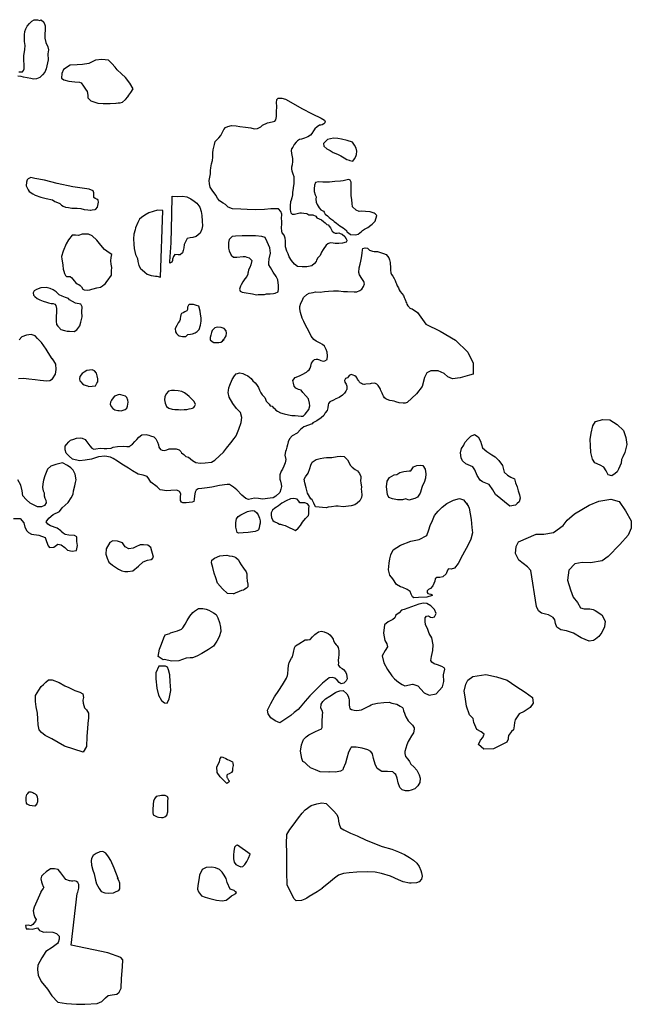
# Model space of a CAD drawing. Extents: x 207100 to 288932, y 751748 to 816283.
# Tile 7 of 7: x 275080 to 288932, y 790056 to 812335. Entities that reach past the tile are written whole.
import ezdxf

# ---------------------------------------------------------------- set-up
doc = ezdxf.new("R2010")
doc.units = 0
doc.header["$LTSCALE"] = 800
doc.layers.add('WETLANDS', color=3, linetype='CONTINUOUS')

msp = doc.modelspace()

# ---------------------------------------------------------------- linework, layer by layer
at = {"layer": 'WETLANDS', "color": 0}
for p, q in [((282187, 809652), (282051, 809625)), ((282284, 809649), (282187, 809652)), ((282371, 809631), (282284, 809649)), ((282003, 809582), (281962, 809533)), ((281962, 809533), (281967, 809470)), ((281967, 809470), (282034, 809415)), ((282051, 809625), (282003, 809582)), ((282034, 809415), (282111, 809375)), ((282496, 809605), (282371, 809631)), ((282617, 809565), (282496, 809605)), ((282661, 809499), (282617, 809565)), ((282703, 809430), (282661, 809499)), ((282715, 809357), (282703, 809430)), ((282111, 809375), (282178, 809330)), ((282178, 809330), (282275, 809292)), ((282275, 809292), (282352, 809254)), ((282352, 809254), (282432, 809206)), ((282432, 809206), (282486, 809174)), ((282661, 809184), (282692, 809237)), ((282692, 809237), (282710, 809287)), ((282710, 809287), (282715, 809357)), ((282486, 809174), (282541, 809156)), ((282541, 809156), (282557, 809148)), ((282557, 809148), (282625, 809133)), ((282625, 809133), (282661, 809184)), ((281759, 808589), (281746, 808508)), ((281780, 808655), (281759, 808589)), ((281851, 808665), (281780, 808655)), ((281948, 808662), (281851, 808665)), ((282098, 808659), (281948, 808662)), ((282216, 808671), (282098, 808659)), ((282344, 808685), (282216, 808671)), ((282405, 808689), (282344, 808685)), ((282498, 808711), (282405, 808689)), ((282535, 808720), (282498, 808711)), ((282567, 808702), (282535, 808720)), ((282584, 808662), (282567, 808702)), ((282589, 808604), (282584, 808662)), ((282586, 808431), (282590, 808538)), ((282590, 808538), (282589, 808604)), ((281746, 808508), (281748, 808449)), ((281748, 808449), (281773, 808373)), ((281773, 808373), (281792, 808325)), ((281792, 808325), (281791, 808271)), ((282587, 808358), (282586, 808431)), ((282601, 808258), (282587, 808358)), ((281791, 808271), (281793, 808206)), ((281793, 808206), (281816, 808157)), ((281816, 808157), (281865, 808078)), ((281865, 808078), (281900, 808033)), ((282610, 808176), (282601, 808258)), ((282620, 808101), (282610, 808176)), ((282699, 808024), (282620, 808101)), ((281900, 808033), (281961, 808003)), ((281961, 808003), (281979, 807977)), ((281979, 807977), (282002, 807936)), ((282002, 807936), (282048, 807896)), ((282048, 807896), (282091, 807861)), ((282091, 807861), (282128, 807830)), ((282765, 807999), (282699, 808024)), ((282831, 808000), (282765, 807999)), ((282909, 807995), (282831, 808000)), ((283018, 807985), (282909, 807995)), ((283110, 807960), (283018, 807985)), ((283133, 807943), (283110, 807960)), ((283130, 807779), (283171, 807908)), ((283171, 807908), (283133, 807943)), ((282128, 807830), (282170, 807798)), ((282170, 807798), (282204, 807766)), ((282204, 807766), (282254, 807728)), ((282254, 807728), (282330, 807672)), ((282330, 807672), (282369, 807649)), ((282369, 807649), (282409, 807622)), ((282891, 807592), (282962, 807633)), ((282962, 807633), (283031, 807687)), ((283031, 807687), (283062, 807708)), ((283062, 807708), (283099, 807744)), ((283099, 807744), (283130, 807779)), ((282409, 807622), (282480, 807565)), ((282480, 807565), (282488, 807539)), ((282488, 807539), (282525, 807511)), ((282525, 807511), (282575, 807478)), ((282575, 807478), (282683, 807464)), ((282683, 807464), (282747, 807479)), ((282747, 807479), (282820, 807540)), ((282820, 807540), (282823, 807543)), ((282823, 807543), (282843, 807567)), ((282843, 807567), (282891, 807592))]:
    msp.add_line(p, q, dxfattribs=at)
for points in [[(275061, 811152), (275146, 811152), (275168, 811185), (275179, 811227), (275182, 811310), (275173, 811424), (275174, 811516), (275199, 811662), (275206, 811755), (275192, 811842), (275186, 811905), (275189, 811995), (275198, 812066), (275216, 812128), (275252, 812192), (275301, 812249), (275357, 812303), (275410, 812329), (275484, 812333), (275537, 812318), (275570, 812335), (275624, 812279), (275660, 812195), (275659, 812108), (275651, 812005), (275649, 811921), (275672, 811817), (275715, 811723), (275733, 811656), (275715, 811561), (275728, 811429), (275684, 811224), (275649, 811151), (275597, 811090), (275540, 811028), (275461, 810995), (275397, 810989), (275331, 811004), (275247, 811018), (275170, 811037), (275114, 811050), (275039, 811060)], [(275052, 804214), (275166, 804226), (275284, 804208), (275434, 804197), (275543, 804176), (275621, 804169), (275696, 804166), (275762, 804169), (275825, 804212), (275888, 804314), (275908, 804423), (275899, 804539), (275852, 804620), (275820, 804664), (275818, 804665), (275727, 804804), (275681, 804879), (275576, 805030), (275487, 805123), (275430, 805183), (275337, 805211), (275237, 805200), (275132, 805157), (275072, 805092)], [(274937, 801049), (275088, 801047), (275177, 800954), (275194, 800850), (275239, 800769), (275279, 800731), (275351, 800691), (275511, 800668), (275657, 800616), (275689, 800532), (275729, 800429), (275757, 800393), (275852, 800401), (275948, 800465), (276019, 800456), (276106, 800391), (276166, 800330), (276272, 800307), (276364, 800324), (276393, 800437), (276372, 800531), (276378, 800634), (276321, 800661), (276191, 800674), (276111, 800687), (276066, 800714), (276022, 800755), (276011, 800770), (275933, 800827), (275779, 800882), (275720, 800923), (275678, 800974), (275737, 801057), (275838, 801137), (275983, 801207), (276043, 801293), (276180, 801411), (276244, 801514), (276289, 801598), (276302, 801677), (276328, 801788), (276344, 801864), (276356, 801921), (276337, 802053), (276288, 802139), (276236, 802197), (276167, 802249), (276052, 802307), (275899, 802271), (275786, 802230), (275714, 802167), (275652, 802011), (275622, 801918), (275601, 801830), (275594, 801749), (275614, 801675), (275632, 801629), (275638, 801562), (275648, 801510), (275675, 801460), (275680, 801403), (275646, 801342), (275574, 801311), (275482, 801310), (275317, 801392), (275225, 801476), (275153, 801558), (275136, 801676), (275103, 801806), (275041, 801921)]]:
    msp.add_lwpolyline(points, dxfattribs=at)
for points in [[(277650, 810770), (277575, 810898), (277475, 811025), (277387, 811107), (277290, 811198), (277246, 811261), (277166, 811346), (277091, 811423), (276939, 811433), (276796, 811418), (276650, 811346), (276500, 811323), (276382, 811314), (276221, 811307), (276074, 811206), (276038, 811121), (276026, 811015), (276077, 810974), (276195, 810941), (276331, 810929), (276433, 810925), (276471, 810910), (276524, 810835), (276573, 810762), (276609, 810708), (276624, 810627), (276627, 810568), (276694, 810498), (276854, 810449), (276974, 810440), (277133, 810440), (277256, 810445), (277264, 810445), (277310, 810451), (277359, 810452), (277409, 810469), (277477, 810527), (277531, 810589), (277554, 810628), (277600, 810688)], [(281209, 808032), (281212, 808002), (281213, 807992), (281220, 807965), (281252, 807936), (281301, 807935), (281306, 807934), (281367, 807950), (281426, 807964), (281461, 807965), (281516, 807957), (281585, 807952), (281629, 807921), (281717, 807918), (281789, 807887), (281808, 807854), (281864, 807833), (281918, 807805), (281959, 807771), (282002, 807739), (282038, 807703), (282065, 807694), (282087, 807664), (282118, 807624), (282141, 807577), (282159, 807547), (282192, 807519), (282228, 807506), (282271, 807502), (282310, 807509), (282341, 807499), (282384, 807483), (282444, 807430), (282478, 807380), (282491, 807348), (282493, 807333), (282477, 807301), (282393, 807282), (282311, 807274), (282224, 807269), (282179, 807277), (282109, 807285), (282058, 807264), (282021, 807230), (281956, 807133), (281919, 807073), (281885, 807002), (281834, 806944), (281806, 806893), (281792, 806864), (281757, 806819), (281693, 806768), (281587, 806742), (281478, 806742), (281375, 806750), (281307, 806801), (281234, 806887), (281187, 806970), (281161, 807037), (281127, 807101), (281099, 807195), (281099, 807259), (281101, 807333), (281095, 807389), (281069, 807458), (281027, 807511), (281021, 807550), (281013, 807626), (281018, 807717), (281016, 807781), (281013, 807831), (281019, 807937), (280996, 807998), (280944, 808052), (280767, 808052), (280624, 808038), (280431, 808035), (280233, 808041), (280090, 808045), (279899, 808057), (279800, 808091), (279738, 808151), (279685, 808185), (279607, 808233), (279563, 808295), (279526, 808363), (279438, 808477), (279398, 808549), (279376, 808621), (279372, 808697), (279402, 808846), (279405, 808920), (279405, 808922), (279409, 808981), (279428, 809076), (279449, 809153), (279453, 809222), (279453, 809324), (279464, 809391), (279478, 809453), (279492, 809515), (279511, 809579), (279563, 809634), (279592, 809666), (279639, 809717), (279655, 809758), (279707, 809851), (279740, 809893), (279793, 809918), (279877, 809943), (279984, 809935), (280069, 809918), (280196, 809901), (280318, 809890), (280393, 809867), (280469, 809876), (280542, 809910), (280581, 809949), (280690, 809999), (280802, 810026), (280856, 810039), (280879, 810066), (280899, 810148), (280899, 810243), (280901, 810378), (280893, 810454), (280904, 810532), (280934, 810557), (281018, 810562), (281097, 810534), (281275, 810437), (281470, 810329), (281708, 810206), (281906, 810109), (281982, 810063), (281997, 810028), (281990, 810001), (281970, 809979), (281934, 809954), (281902, 809951), (281868, 809950), (281816, 809913), (281767, 809868), (281736, 809823), (281698, 809764), (281665, 809724), (281608, 809686), (281606, 809685), (281532, 809654), (281461, 809629), (281420, 809623), (281375, 809594), (281344, 809561), (281299, 809513), (281266, 809450), (281234, 809410), (281232, 809374), (281239, 809309), (281251, 809234), (281257, 809192), (281259, 809124), (281249, 809048), (281240, 808998), (281240, 808952), (281246, 808912), (281266, 808848), (281286, 808787), (281292, 808707), (281291, 808626), (281273, 808533), (281272, 808527), (281260, 808422), (281258, 808375), (281247, 808302), (281225, 808254), (281211, 808216), (281210, 808195), (281205, 808155), (281205, 808115), (281204, 808071)], [(276842, 808095), (276864, 808209), (276859, 808253), (276829, 808272), (276793, 808293), (276763, 808312), (276763, 808355), (276759, 808417), (276745, 808463), (276654, 808502), (276282, 808555), (275930, 808626), (275641, 808708), (275425, 808745), (275333, 808763), (275274, 808735), (275252, 808712), (275234, 808659), (275229, 808573), (275269, 808484), (275297, 808445), (275375, 808397), (275432, 808368), (275560, 808322), (275683, 808286), (275821, 808256), (275877, 808225), (275935, 808196), (275991, 808177), (276030, 808138), (276067, 808113), (276120, 808096), (276184, 808086), (276261, 808071), (276311, 808069), (276384, 808072), (276462, 808062), (276544, 808043), (276623, 808030), (276687, 808025), (276693, 808025), (276725, 808031), (276788, 808041), (276804, 808046)], [(278479, 806864), (278514, 807289), (278526, 807928), (278534, 808341), (278663, 808335), (278765, 808340), (278867, 808326), (278953, 808283), (279030, 808232), (279089, 808187), (279157, 808091), (279187, 807997), (279202, 807905), (279216, 807775), (279219, 807673), (279203, 807596), (279168, 807507), (279074, 807433), (279003, 807410), (278941, 807396), (278877, 807381), (278856, 807357), (278808, 807245), (278800, 807175), (278784, 807110), (278765, 807063), (278712, 807015), (278668, 807016), (278591, 807019), (278563, 806976), (278544, 806919), (278538, 806887), (278523, 806846), (278514, 806839), (278484, 806830)], [(278268, 806506), (278321, 808018), (278199, 808025), (278104, 807998), (278002, 807968), (277914, 807911), (277837, 807861), (277794, 807825), (277757, 807747), (277704, 807628), (277693, 807583), (277669, 807485), (277659, 807379), (277663, 807254), (277676, 807157), (277702, 807020), (277751, 806929), (277758, 806861), (277781, 806772), (277813, 806705), (277853, 806675), (277915, 806625), (277965, 806576), (278057, 806550), (278109, 806542), (278154, 806534), (278187, 806529)], [(277162, 806554), (277163, 806650), (277169, 806730), (277155, 806805), (277144, 806881), (277151, 806952), (277166, 807021), (277104, 807063), (277001, 807134), (276920, 807237), (276830, 807343), (276724, 807448), (276639, 807485), (276493, 807482), (276414, 807454), (276344, 807458), (276267, 807463), (276189, 807355), (276132, 807265), (276064, 807101), (276029, 806980), (276032, 806920), (276039, 806880), (276054, 806782), (276064, 806694), (276080, 806642), (276092, 806593), (276118, 806550), (276143, 806526), (276183, 806523), (276226, 806523), (276258, 806494), (276283, 806467), (276318, 806424), (276349, 806385), (276386, 806359), (276398, 806352), (276423, 806340), (276452, 806321), (276482, 806288), (276511, 806238), (276540, 806223), (276610, 806212), (276666, 806226), (276718, 806239), (276741, 806244), (276828, 806268), (276912, 806284), (276957, 806313), (276997, 806342), (277022, 806366), (277025, 806367), (277051, 806409), (277064, 806422)], [(280934, 806180), (280943, 806247), (280942, 806318), (280927, 806450), (280890, 806522), (280819, 806619), (280757, 806725), (280726, 806791), (280726, 806837), (280734, 806927), (280762, 807053), (280744, 807174), (280688, 807312), (280637, 807405), (280567, 807432), (280421, 807446), (280263, 807447), (280116, 807446), (279966, 807437), (279894, 807428), (279825, 807358), (279807, 807292), (279812, 807167), (279827, 807105), (279871, 807009), (279924, 806959), (279995, 806960), (280143, 806977), (280188, 806976), (280225, 806964), (280275, 806944), (280335, 806883), (280319, 806786), (280292, 806730), (280260, 806678), (280253, 806625), (280250, 806603), (280247, 806574), (280223, 806525), (280180, 806469), (280132, 806401), (280099, 806335), (280083, 806303), (280061, 806241), (280075, 806192), (280119, 806171), (280166, 806163), (280352, 806132), (280446, 806110), (280484, 806118), (280557, 806121), (280621, 806121), (280668, 806130), (280713, 806130), (280751, 806130), (280826, 806138), (280864, 806146)], [(281708, 803187), (281514, 803124), (281475, 803093), (281443, 803060), (281361, 802982), (281248, 802918), (281191, 802848), (281161, 802786), (281143, 802715), (281134, 802666), (281118, 802604), (281102, 802567), (281089, 802479), (281111, 802382), (281091, 802306), (281060, 802230), (281036, 802167), (281001, 802118), (280969, 802033), (280974, 801940), (280987, 801891), (281004, 801828), (281009, 801772), (280993, 801713), (280969, 801637), (280878, 801554), (280820, 801514), (280756, 801506), (280578, 801485), (280492, 801504), (280398, 801507), (280261, 801475), (280199, 801501), (280109, 801580), (280001, 801701), (279922, 801761), (279831, 801816), (279778, 801817), (279608, 801796), (279431, 801761), (279325, 801743), (279202, 801729), (279124, 801723), (279078, 801687), (279055, 801646), (279042, 801561), (279030, 801481), (279024, 801433), (278987, 801415), (278849, 801400), (278777, 801405), (278743, 801420), (278726, 801453), (278721, 801537), (278727, 801608), (278698, 801656), (278641, 801690), (278507, 801683), (278412, 801677), (278262, 801696), (278197, 801768), (278049, 801873), (278004, 801948), (277968, 801996), (277876, 802028), (277762, 802051), (277634, 802127), (277547, 802187), (277394, 802275), (277299, 802348), (277197, 802407), (277135, 802435), (277010, 802457), (276864, 802447), (276706, 802390), (276561, 802368), (276437, 802357), (276276, 802394), (276204, 802462), (276135, 802527), (276109, 802599), (276114, 802682), (276137, 802724), (276196, 802782), (276233, 802818), (276304, 802843), (276367, 802866), (276449, 802872), (276495, 802867), (276561, 802837), (276576, 802816), (276598, 802787), (276622, 802751), (276645, 802724), (276671, 802691), (276715, 802641), (276758, 802619), (276807, 802622), (276903, 802637), (276990, 802630), (277057, 802635), (277153, 802640), (277200, 802662), (277299, 802680), (277423, 802686), (277505, 802675), (277570, 802679), (277592, 802699), (277639, 802732), (277690, 802789), (277733, 802837), (277781, 802888), (277848, 802942), (277947, 802949), (278002, 802935), (278041, 802919), (278117, 802895), (278165, 802855), (278182, 802822), (278203, 802779), (278225, 802715), (278231, 802661), (278270, 802609), (278306, 802592), (278361, 802588), (278411, 802606), (278464, 802625), (278622, 802622), (278693, 802604), (278728, 802564), (278748, 802538), (278798, 802497), (278845, 802454), (278905, 802433), (278993, 802361), (279073, 802314), (279171, 802297), (279279, 802307), (279424, 802323), (279497, 802372), (279608, 802464), (279694, 802553), (279767, 802640), (279862, 802759), (279935, 802858), (279982, 802916), (280047, 803067), (280094, 803221), (280109, 803336), (280081, 803447), (279990, 803538), (279908, 803653), (279828, 803793), (279802, 803897), (279810, 803947), (279815, 804008), (279841, 804062), (279892, 804192), (279945, 804278), (279985, 804325), (280064, 804341), (280133, 804332), (280178, 804310), (280246, 804279), (280288, 804250), (280324, 804214), (280362, 804162), (280416, 804116), (280442, 804079), (280488, 804010), (280515, 803955), (280542, 803890), (280574, 803845), (280630, 803787), (280647, 803748), (280665, 803704), (280704, 803668), (280727, 803636), (280750, 803600), (280795, 803587), (280821, 803564), (280843, 803543), (280879, 803500), (280919, 803480), (280985, 803443), (281068, 803415), (281168, 803392), (281243, 803381), (281319, 803377), (281386, 803370), (281457, 803365), (281501, 803367), (281548, 803411), (281627, 803515), (281648, 803599), (281646, 803661), (281624, 803753), (281564, 803824), (281495, 803899), (281453, 803952), (281396, 803971), (281332, 803997), (281300, 804045), (281285, 804108), (281270, 804169), (281321, 804236), (281419, 804279), (281476, 804309), (281578, 804363), (281604, 804390), (281636, 804413), (281659, 804449), (281674, 804498), (281692, 804564), (281738, 804622), (281760, 804648), (281792, 804654), (281823, 804652), (281867, 804639), (281902, 804624), (281961, 804610), (281989, 804615), (282042, 804643), (282051, 804730), (282047, 804815), (282023, 804876), (281981, 804950), (281939, 804987), (281883, 805018), (281798, 805059), (281739, 805097), (281680, 805177), (281637, 805271), (281589, 805357), (281537, 805450), (281512, 805503), (281481, 805582), (281441, 805709), (281423, 805795), (281423, 805846), (281446, 805921), (281478, 805973), (281508, 806051), (281580, 806120), (281636, 806150), (281729, 806165), (281782, 806179), (281885, 806171), (281984, 806185), (282073, 806195), (282187, 806201), (282302, 806203), (282412, 806186), (282507, 806182), (282656, 806175), (282714, 806181), (282786, 806205), (282829, 806239), (282865, 806300), (282886, 806358), (282889, 806361), (282874, 806414), (282830, 806481), (282777, 806566), (282760, 806616), (282771, 806720), (282789, 806802), (282805, 806868), (282822, 806949), (282835, 807051), (282845, 807126), (282848, 807155), (282908, 807171), (282956, 807165), (283002, 807124), (283073, 807095), (283112, 807092), (283184, 807089), (283253, 807068), (283323, 807045), (283382, 807023), (283413, 806983), (283437, 806944), (283453, 806898), (283468, 806845), (283473, 806807), (283476, 806750), (283476, 806719), (283479, 806670), (283486, 806606), (283503, 806570), (283528, 806534), (283564, 806483), (283585, 806432), (283598, 806392), (283614, 806358), (283628, 806313), (283657, 806269), (283673, 806225), (283699, 806184), (283770, 806091), (283788, 806051), (283806, 806018), (283820, 805978), (283828, 805952), (283841, 805930), (283851, 805900), (283871, 805864), (283898, 805832), (283911, 805818), (283942, 805803), (283970, 805793), (284092, 805710), (284276, 805448), (284601, 805286), (284948, 805087), (285230, 804811), (285347, 804565), (285349, 804318), (285268, 804294), (285059, 804232), (284885, 804212), (284777, 804258), (284695, 804333), (284556, 804390), (284392, 804390), (284303, 804343), (284251, 804240), (284192, 804039), (284068, 803866), (283854, 803672), (283812, 803661), (283762, 803658), (283671, 803669), (283596, 803689), (283563, 803700), (283514, 803708), (283465, 803720), (283403, 803745), (283375, 803756), (283343, 803777), (283317, 803816), (283306, 803846), (283289, 803885), (283263, 803947), (283249, 803976), (283229, 804016), (283201, 804060), (283170, 804086), (283121, 804113), (283041, 804104), (283014, 804098), (282922, 804088), (282889, 804082), (282878, 804083), (282844, 804089), (282821, 804104), (282795, 804122), (282778, 804137), (282759, 804164), (282743, 804182), (282728, 804200), (282720, 804225), (282700, 804252), (282669, 804279), (282633, 804295), (282589, 804306), (282541, 804286), (282526, 804263), (282501, 804235), (282482, 804222), (282458, 804213), (282439, 804171), (282444, 804135), (282471, 804088), (282489, 804042), (282488, 804012), (282486, 803967), (282483, 803959), (282468, 803929), (282438, 803884), (282392, 803836), (282312, 803785), (282244, 803759), (282186, 803724), (282107, 803688), (282075, 803654), (282065, 803623), (282056, 803556), (282044, 803495), (282002, 803438), (281971, 803380), (281905, 803325), (281813, 803261), (281722, 803212)], [(276313, 805278), (276374, 805321), (276423, 805376), (276443, 805407), (276468, 805491), (276492, 805610), (276490, 805724), (276495, 805835), (276464, 805896), (276341, 805924), (276273, 805962), (276212, 805994), (276186, 806027), (276121, 806047), (276044, 806076), (275977, 806106), (275903, 806175), (275841, 806221), (275772, 806255), (275683, 806278), (275558, 806270), (275459, 806229), (275410, 806200), (275387, 806153), (275397, 806103), (275427, 806069), (275480, 806025), (275538, 805997), (275615, 805964), (275686, 805943), (275735, 805926), (275790, 805916), (275839, 805913), (275880, 805896), (275901, 805865), (275915, 805799), (275911, 805725), (275906, 805613), (275904, 805516), (275916, 805441), (275941, 805397), (275982, 805360), (275991, 805351), (276015, 805322), (276094, 805301), (276156, 805291), (276208, 805284)], [(279134, 805855), (279084, 805867), (279014, 805889), (278919, 805888), (278900, 805875), (278883, 805832), (278881, 805804), (278878, 805776), (278864, 805748), (278824, 805723), (278780, 805706), (278746, 805686), (278730, 805660), (278724, 805623), (278718, 805573), (278713, 805548), (278700, 805514), (278673, 805475), (278637, 805419), (278601, 805347), (278607, 805275), (278632, 805234), (278666, 805198), (278696, 805180), (278771, 805165), (278841, 805169), (278891, 805210), (278951, 805222), (278992, 805225), (279051, 805252), (279098, 805277), (279143, 805327), (279174, 805424), (279188, 805511), (279192, 805589), (279175, 805674), (279167, 805743)], [(279698, 805075), (279718, 805120), (279760, 805181), (279764, 805240), (279758, 805294), (279711, 805346), (279647, 805369), (279555, 805377), (279500, 805360), (279442, 805302), (279426, 805259), (279413, 805196), (279395, 805146), (279393, 805093), (279438, 805051), (279480, 805034), (279529, 805028), (279591, 805032), (279639, 805035), (279677, 805064), (279706, 805103)], [(276794, 804047), (276829, 804108), (276847, 804141), (276849, 804212), (276835, 804279), (276820, 804334), (276773, 804393), (276724, 804412), (276601, 804400), (276540, 804361), (276492, 804326), (276444, 804264), (276433, 804210), (276446, 804163), (276462, 804139), (276503, 804097), (276542, 804071), (276588, 804057), (276613, 804048), (276650, 804036)], [(277473, 803517), (277505, 803545), (277519, 803590), (277530, 803633), (277535, 803681), (277528, 803723), (277505, 803783), (277475, 803819), (277373, 803850), (277332, 803856), (277229, 803817), (277201, 803777), (277158, 803728), (277138, 803678), (277129, 803632), (277156, 803584), (277190, 803540), (277235, 803511), (277305, 803493), (277334, 803489), (277376, 803487)], [(279061, 803626), (279033, 803697), (278982, 803751), (278919, 803809), (278871, 803846), (278811, 803894), (278754, 803921), (278668, 803936), (278588, 803942), (278518, 803942), (278453, 803929), (278395, 803872), (278366, 803801), (278359, 803733), (278372, 803659), (278405, 803581), (278457, 803546), (278531, 803525), (278593, 803515), (278679, 803512), (278729, 803510), (278804, 803515), (278865, 803518), (278922, 803528), (278966, 803537), (278993, 803544), (279025, 803561), (279038, 803583)], [(288488, 802013), (288406, 802039), (288363, 802127), (288312, 802211), (288229, 802257), (288109, 802309), (288055, 802393), (288017, 802545), (288004, 802698), (287997, 802838), (288023, 802977), (288057, 803148), (288124, 803241), (288286, 803291), (288445, 803285), (288610, 803176), (288755, 803038), (288809, 802883), (288828, 802721), (288785, 802542), (288742, 802447), (288709, 802380), (288699, 802301), (288645, 802168), (288611, 802108), (288566, 802068)], [(286182, 801330), (285859, 801588), (285793, 801700), (285710, 801815), (285565, 801880), (285508, 801914), (285440, 802019), (285387, 802152), (285341, 802221), (285184, 802289), (285108, 802350), (285078, 802418), (285063, 802531), (285089, 802633), (285141, 802705), (285161, 802765), (285228, 802841), (285300, 802911), (285377, 802953), (285466, 802894), (285513, 802799), (285562, 802651), (285663, 802563), (285770, 802493), (285850, 802443), (285935, 802359), (286016, 802246), (286053, 802097), (286125, 802028), (286204, 801986), (286286, 801943), (286309, 801852), (286346, 801764), (286366, 801678), (286400, 801587), (286412, 801509), (286389, 801423), (286349, 801387), (286311, 801351)], [(281783, 801312), (281739, 801397), (281704, 801472), (281675, 801493), (281596, 801623), (281565, 801739), (281536, 801854), (281526, 801940), (281556, 801991), (281614, 802074), (281655, 802181), (281677, 802256), (281708, 802320), (281794, 802382), (281888, 802408), (281966, 802422), (282032, 802430), (282147, 802432), (282269, 802449), (282341, 802460), (282430, 802451), (282466, 802413), (282508, 802373), (282534, 802320), (282565, 802253), (282613, 802210), (282678, 802155), (282730, 802126), (282774, 802069), (282809, 801997), (282809, 801969), (282801, 801902), (282803, 801858), (282819, 801760), (282816, 801714), (282820, 801664), (282832, 801579), (282822, 801525), (282784, 801452), (282724, 801396), (282674, 801359), (282589, 801339), (282408, 801316), (282294, 801325), (282239, 801324), (282144, 801313), (282070, 801303), (282020, 801290)], [(284033, 801499), (283896, 801466), (283824, 801491), (283747, 801472), (283637, 801470), (283527, 801495), (283439, 801527), (283410, 801590), (283385, 801767), (283401, 801894), (283456, 801976), (283563, 802038), (283619, 802044), (283690, 802091), (283779, 802110), (283901, 802124), (283936, 802127), (283996, 802215), (284073, 802251), (284154, 802258), (284211, 802247), (284262, 802166), (284278, 802063), (284270, 801959), (284239, 801865), (284204, 801799), (284177, 801724), (284177, 801723), (284150, 801622), (284088, 801533)], [(281325, 800780), (281384, 800831), (281437, 800888), (281489, 800964), (281552, 801051), (281619, 801115), (281632, 801152), (281628, 801272), (281633, 801326), (281629, 801342), (281601, 801380), (281541, 801406), (281481, 801405), (281426, 801406), (281399, 801444), (281363, 801483), (281287, 801504), (281211, 801496), (281112, 801450), (281016, 801392), (280943, 801335), (280899, 801306), (280858, 801279), (280807, 801234), (280773, 801174), (280774, 801124), (280785, 801069), (280817, 801005), (280843, 800982), (280928, 800944), (280962, 800922), (280986, 800918), (281034, 800909), (281060, 800898), (281090, 800889), (281123, 800872)], [(285205, 801394), (285259, 801284), (285303, 801025), (285323, 800843), (285332, 800723), (285295, 800578), (285235, 800452), (285112, 800221), (285007, 800031), (284928, 799925), (284849, 799899), (284789, 799909), (284772, 799881), (284741, 799800), (284664, 799730), (284594, 799712), (284531, 799710), (284489, 799687), (284486, 799629), (284435, 799522), (284382, 799466), (284336, 799442), (284309, 799410), (284305, 799374), (284320, 799355), (284354, 799345), (284394, 799338), (284417, 799330), (284420, 799305), (284301, 799267), (284115, 799259), (284009, 799256), (283979, 799278), (283946, 799333), (283924, 799395), (283859, 799441), (283757, 799486), (283703, 799501), (283614, 799558), (283533, 799680), (283464, 799768), (283430, 799884), (283448, 800041), (283466, 800136), (283488, 800224), (283537, 800337), (283701, 800446), (283941, 800537), (284129, 800574), (284300, 800665), (284346, 800791), (284378, 800889), (284426, 801001), (284478, 801114), (284558, 801217), (284651, 801306), (284752, 801388), (284907, 801465), (285041, 801505), (285135, 801470), (285238, 801337)], [(288113, 798968), (288268, 798869), (288336, 798727), (288326, 798598), (288268, 798471), (288196, 798381), (288124, 798318), (288075, 798290), (287981, 798275), (287793, 798347), (287620, 798456), (287464, 798506), (287334, 798527), (287244, 798590), (287214, 798672), (287199, 798755), (287162, 798811), (287060, 798870), (286992, 798883), (286901, 798906), (286832, 798959), (286784, 799055), (286659, 799873), (286581, 799958), (286384, 800104), (286309, 800257), (286325, 800418), (286375, 800521), (286778, 800691), (286950, 800692), (287172, 800733), (287385, 800887), (287476, 801011), (287648, 801152), (287981, 801351), (288198, 801443), (288469, 801487), (288656, 801434), (288804, 801219), (288932, 800997), (288932, 800827), (288864, 800675), (288675, 800459), (288410, 800190), (288272, 800091), (288011, 800049), (287821, 800050), (287654, 800020), (287520, 799882), (287489, 799652), (287555, 799432), (287616, 799271), (287715, 799145), (287780, 799029), (287861, 799006), (287996, 799001), (288067, 798993)], [(280252, 800733), (280143, 800724), (280037, 800714), (280007, 800734), (279977, 800854), (279975, 800955), (279992, 801039), (280031, 801096), (280087, 801129), (280243, 801209), (280269, 801216), (280342, 801228), (280396, 801221), (280450, 801176), (280481, 801130), (280508, 801056), (280528, 800999), (280525, 800945), (280512, 800888), (280503, 800837), (280486, 800796), (280482, 800786), (280448, 800768), (280414, 800753)], [(278049, 800390), (277982, 800442), (277882, 800454), (277810, 800453), (277709, 800410), (277654, 800374), (277554, 800366), (277471, 800410), (277406, 800498), (277292, 800534), (277189, 800546), (277122, 800505), (277041, 800364), (277035, 800241), (277060, 800148), (277101, 800060), (277181, 799990), (277322, 799900), (277395, 799866), (277461, 799846), (277528, 799850), (277644, 799865), (277775, 799969), (277874, 800066), (277977, 800103), (278060, 800124), (278092, 800145), (278114, 800172)], [(279789, 799350), (279674, 799456), (279560, 799586), (279526, 799707), (279486, 799813), (279456, 799941), (279442, 799990), (279423, 800045), (279432, 800109), (279491, 800148), (279610, 800206), (279688, 800214), (279770, 800216), (279826, 800204), (279892, 800195), (279949, 800178), (279973, 800168), (280033, 800115), (280060, 800061), (280095, 799997), (280149, 799926), (280208, 799845), (280221, 799793), (280227, 799723), (280236, 799634), (280246, 799565), (280245, 799506), (280219, 799470), (280160, 799433), (280151, 799428), (280107, 799420), (280048, 799395), (279960, 799356), (279933, 799344), (279916, 799342)], [(278330, 797850), (278214, 797929), (278246, 798090), (278291, 798206), (278347, 798348), (278376, 798414), (278484, 798448), (278493, 798460), (278599, 798489), (278652, 798505), (278747, 798548), (278772, 798574), (278831, 798658), (278877, 798737), (278935, 798840), (279003, 798920), (279038, 798954), (279129, 799009), (279226, 799009), (279307, 799000), (279365, 798971), (279468, 798914), (279531, 798879), (279570, 798798), (279607, 798692), (279631, 798590), (279635, 798495), (279599, 798372), (279547, 798274), (279467, 798162), (279357, 798082), (279206, 797997), (279095, 797936), (278993, 797898), (278941, 797897), (278850, 797892), (278683, 797826), (278520, 797823), (278362, 797860)], [(284675, 797510), (284712, 797637), (284693, 797673), (284640, 797701), (284540, 797735), (284464, 797761), (284413, 797795), (284395, 797832), (284403, 797929), (284437, 798065), (284447, 798193), (284416, 798345), (284357, 798445), (284315, 798563), (284272, 798642), (284260, 798726), (284260, 798798), (284290, 798835), (284338, 798845), (284358, 798831), (284386, 798813), (284423, 798807), (284478, 798824), (284510, 798896), (284472, 798993), (284392, 799074), (284298, 799122), (284226, 799134), (284123, 799111), (283787, 798991), (283724, 798972), (283678, 798916), (283602, 798862), (283580, 798800), (283533, 798765), (283422, 798713), (283345, 798641), (283316, 798452), (283352, 798289), (283398, 798210), (283408, 798143), (283361, 798065), (283292, 797943), (283329, 797784), (283407, 797629), (283511, 797488), (283570, 797423), (283656, 797342), (283746, 797296), (283802, 797264), (283979, 797300), (283987, 797298), (284097, 797265), (284239, 797102), (284356, 797053), (284513, 797081), (284659, 797236), (284686, 797362)], [(280975, 796426), (280868, 796468), (280768, 796541), (280706, 796629), (280694, 796709), (280766, 796863), (280854, 797017), (280948, 797153), (281029, 797282), (281121, 797439), (281143, 797499), (281156, 797537), (281157, 797638), (281165, 797723), (281185, 797793), (281240, 797885), (281258, 797918), (281280, 798015), (281303, 798121), (281324, 798169), (281399, 798216), (281549, 798300), (281599, 798306), (281658, 798309), (281712, 798368), (281768, 798427), (281846, 798481), (281917, 798498), (281977, 798484), (282068, 798443), (282102, 798413), (282146, 798362), (282178, 798318), (282191, 798282), (282214, 798226), (282250, 798193), (282274, 798166), (282293, 798127), (282304, 798090), (282311, 798059), (282311, 798016), (282311, 797974), (282304, 797898), (282296, 797840), (282297, 797773), (282295, 797748), (282302, 797719), (282333, 797687), (282381, 797653), (282411, 797633), (282458, 797580), (282483, 797529), (282494, 797423), (282475, 797379), (282422, 797325), (282362, 797306), (282318, 797338), (282269, 797394), (282220, 797439), (282166, 797454), (282089, 797444), (281937, 797323), (281808, 797192), (281654, 797038), (281544, 796916), (281432, 796781), (281384, 796730), (281299, 796659), (281219, 796589)], [(278233, 797707), (278161, 797554), (278161, 797422), (278183, 797211), (278225, 797051), (278289, 796929), (278359, 796876), (278421, 796871), (278467, 796967), (278501, 797153), (278495, 797261), (278486, 797356), (278482, 797515), (278452, 797625), (278426, 797684), (278385, 797707)], [(276521, 795760), (276099, 795899), (275808, 796061), (275658, 796142), (275576, 796206), (275520, 796265), (275502, 796381), (275491, 796518), (275481, 796642), (275456, 796785), (275435, 796906), (275442, 797046), (275514, 797162), (275567, 797250), (275622, 797294), (275672, 797345), (275733, 797397), (275817, 797397), (275971, 797338), (276101, 797261), (276197, 797228), (276327, 797159), (276398, 797135), (276440, 797122), (276512, 797082), (276529, 796995), (276513, 796935), (276516, 796873), (276546, 796761), (276591, 796720), (276641, 796645), (276640, 796509), (276635, 796492), (276600, 796114), (276593, 795891)], [(286115, 795988), (285810, 795839), (285593, 795831), (285473, 795937), (285519, 796031), (285572, 796091), (285602, 796166), (285533, 796220), (285431, 796271), (285368, 796433), (285352, 796525), (285270, 796604), (285201, 796799), (285171, 797010), (285150, 797141), (285183, 797297), (285231, 797388), (285340, 797473), (285635, 797518), (285879, 797467), (286122, 797394), (286313, 797254), (286531, 797120), (286692, 796999), (286711, 796870), (286643, 796773), (286504, 796683), (286394, 796626), (286301, 796494), (286290, 796430), (286281, 796354), (286264, 796267), (286221, 796228), (286151, 796140), (286144, 796087), (286140, 796055)], [(281496, 795548), (281468, 795621), (281439, 795782), (281460, 795928), (281508, 796045), (281568, 796111), (281627, 796153), (281720, 796202), (281780, 796228), (281846, 796261), (281913, 796290), (281929, 796320), (281930, 796383), (281929, 796494), (281936, 796562), (281942, 796617), (281947, 796655), (281934, 796701), (281899, 796760), (281911, 796850), (281944, 796909), (282007, 796970), (282105, 797025), (282229, 797108), (282263, 797130), (282330, 797151), (282410, 797157), (282490, 797081), (282520, 797030), (282536, 796979), (282539, 796944), (282541, 796870), (282540, 796830), (282553, 796777), (282561, 796749), (282592, 796728), (282657, 796708), (282714, 796704), (282822, 796719), (282853, 796738), (282942, 796778), (283001, 796811), (283040, 796836), (283076, 796849), (283181, 796872), (283330, 796886), (283446, 796890), (283510, 796871), (283620, 796844), (283697, 796805), (283752, 796771), (283765, 796743), (283774, 796694), (283793, 796646), (283808, 796600), (283827, 796563), (283882, 796472), (283918, 796436), (283980, 796374), (284013, 796311), (284018, 796282), (283999, 796199), (283957, 796129), (283903, 796042), (283877, 796001), (283850, 795925), (283824, 795855), (283803, 795778), (283800, 795734), (283817, 795667), (283872, 795601), (283905, 795553), (283942, 795492), (284010, 795431), (284076, 795355), (284093, 795323), (284126, 795245), (284148, 795172), (284140, 795076), (284098, 795002), (284029, 794933), (283945, 794902), (283894, 794883), (283818, 794885), (283739, 794909), (283689, 794963), (283650, 795068), (283626, 795172), (283599, 795254), (283570, 795280), (283529, 795318), (283413, 795323), (283279, 795327), (283175, 795392), (283132, 795492), (283095, 795620), (283071, 795722), (283035, 795775), (282962, 795817), (282833, 795851), (282701, 795873), (282589, 795875), (282573, 795845), (282528, 795763), (282488, 795626), (282456, 795515), (282410, 795390), (282397, 795362), (282343, 795329), (282235, 795311), (282105, 795317), (282082, 795312), (281888, 795319), (281780, 795361), (281670, 795409), (281574, 795488), (281539, 795530)], [(279775, 795052), (279623, 795203), (279552, 795303), (279545, 795426), (279602, 795544), (279622, 795616), (279651, 795658), (279684, 795651), (279747, 795619), (279788, 795598), (279823, 795580), (279858, 795566), (279901, 795543), (279909, 795513), (279912, 795463), (279901, 795401), (279898, 795338), (279874, 795303), (279823, 795272), (279789, 795255), (279769, 795243), (279774, 795195), (279777, 795184), (279786, 795176), (279813, 795126), (279822, 795113), (279823, 795100), (279819, 795082)], [(275423, 794542), (275366, 794545), (275309, 794556), (275249, 794582), (275235, 794604), (275226, 794671), (275228, 794742), (275246, 794801), (275264, 794829), (275299, 794862), (275331, 794864), (275378, 794848), (275400, 794833), (275429, 794817), (275455, 794793), (275468, 794772), (275476, 794752), (275487, 794695), (275482, 794657), (275481, 794640), (275474, 794617), (275467, 794595)], [(278170, 794756), (278133, 794709), (278113, 794650), (278105, 794582), (278093, 794459), (278096, 794397), (278106, 794341), (278135, 794327), (278195, 794300), (278221, 794293), (278290, 794282), (278328, 794283), (278369, 794300), (278413, 794333), (278433, 794410), (278436, 794527), (278437, 794598), (278439, 794658), (278441, 794715), (278439, 794735), (278437, 794740), (278422, 794760), (278373, 794780), (278314, 794779), (278294, 794784)], [(281140, 792757), (281128, 793044), (281133, 793304), (281134, 793490), (281125, 793693), (281133, 793902), (281197, 794012), (281272, 794113), (281331, 794196), (281396, 794277), (281480, 794380), (281542, 794460), (281679, 794552), (281811, 794592), (281925, 794616), (282021, 794600), (282092, 794531), (282190, 794435), (282263, 794350), (282290, 794277), (282300, 794203), (282314, 794130), (282348, 794052), (282419, 794001), (282576, 793932), (282725, 793871), (282928, 793767), (283293, 793630), (283510, 793564), (283659, 793505), (283795, 793445), (283907, 793377), (283997, 793320), (284077, 793247), (284127, 793178), (284162, 793083), (284180, 793029), (284195, 792957), (284179, 792891), (284130, 792825), (284064, 792806), (283946, 792797), (283910, 792800), (283765, 792824), (283657, 792872), (283481, 792956), (283273, 793015), (283133, 793044), (282956, 793052), (282716, 793044), (282544, 793034), (282415, 793013), (282301, 792979), (282211, 792911), (282118, 792834), (282036, 792765), (281934, 792684), (281928, 792676), (281819, 792598), (281637, 792499), (281584, 792456), (281540, 792432), (281464, 792407), (281345, 792397), (281288, 792449), (281259, 792521), (281218, 792587)], [(280298, 793451), (280010, 793656), (279980, 793651), (279946, 793610), (279931, 793517), (279920, 793436), (279920, 793346), (279941, 793273), (279976, 793218), (280035, 793186), (280089, 793170), (280133, 793174), (280180, 793217), (280224, 793285), (280244, 793333), (280254, 793350), (280260, 793365)], [(277308, 792903), (277219, 793137), (277145, 793307), (277090, 793396), (277029, 793479), (276963, 793514), (276894, 793504), (276812, 793465), (276747, 793420), (276709, 793352), (276697, 793299), (276704, 793202), (276737, 793095), (276766, 793005), (276794, 792865), (276820, 792785), (276877, 792673), (276928, 792608), (277006, 792576), (277100, 792569), (277204, 792582), (277265, 792612), (277323, 792631), (277349, 792667), (277348, 792797), (277325, 792857), (277294, 792912)], [(279844, 792660), (279778, 792813), (279754, 792901), (279711, 792978), (279664, 793046), (279606, 793104), (279515, 793144), (279434, 793160), (279305, 793155), (279210, 793103), (279153, 792981), (279135, 792872), (279112, 792743), (279105, 792664), (279128, 792602), (279198, 792512), (279283, 792483), (279388, 792452), (279474, 792430), (279541, 792411), (279666, 792397), (279757, 792415), (279819, 792458), (279874, 792509), (279909, 792529), (279976, 792563), (279987, 792586), (279966, 792603), (279935, 792628), (279912, 792638)], [(276419, 792770), (276401, 792815), (276369, 792837), (276330, 792847), (276282, 792844), (276256, 792844), (276221, 792850), (276206, 792852), (276123, 792877), (276083, 792937), (276016, 793034), (275951, 793104), (275868, 793124), (275780, 793120), (275677, 793053), (275609, 792995), (275575, 792956), (275558, 792896), (275571, 792829), (275587, 792782), (275615, 792725), (275629, 792704), (275616, 792674), (275563, 792605), (275560, 792592), (275409, 792255), (275388, 792173), (275398, 792088), (275424, 792024), (275452, 791978), (275442, 791934), (275380, 791861), (275331, 791831), (275278, 791844), (275212, 791836), (275229, 791762), (275299, 791761), (275365, 791760), (275481, 791786), (275529, 791724), (275567, 791709), (275628, 791688), (275691, 791698), (275829, 791691), (275917, 791657), (275973, 791600), (275973, 791532), (275954, 791454), (275934, 791430), (275818, 791345), (275671, 791251), (275579, 791110), (275495, 790942), (275482, 790844), (275502, 790719), (275569, 790575), (275713, 790395), (275808, 790246), (275943, 790103), (276144, 790071), (276368, 790056), (276559, 790058), (276836, 790074), (276944, 790116), (276989, 790165), (277026, 790204), (277085, 790252), (277176, 790267), (277279, 790287), (277336, 790328), (277378, 790423), (277384, 790639), (277406, 790906), (277416, 791059), (277370, 791116), (277079, 791218), (276246, 791398), (276379, 792565), (276394, 792596), (276422, 792684)]]:
    msp.add_lwpolyline(points, close=True, dxfattribs=at)

doc.saveas('drawing.dxf')
